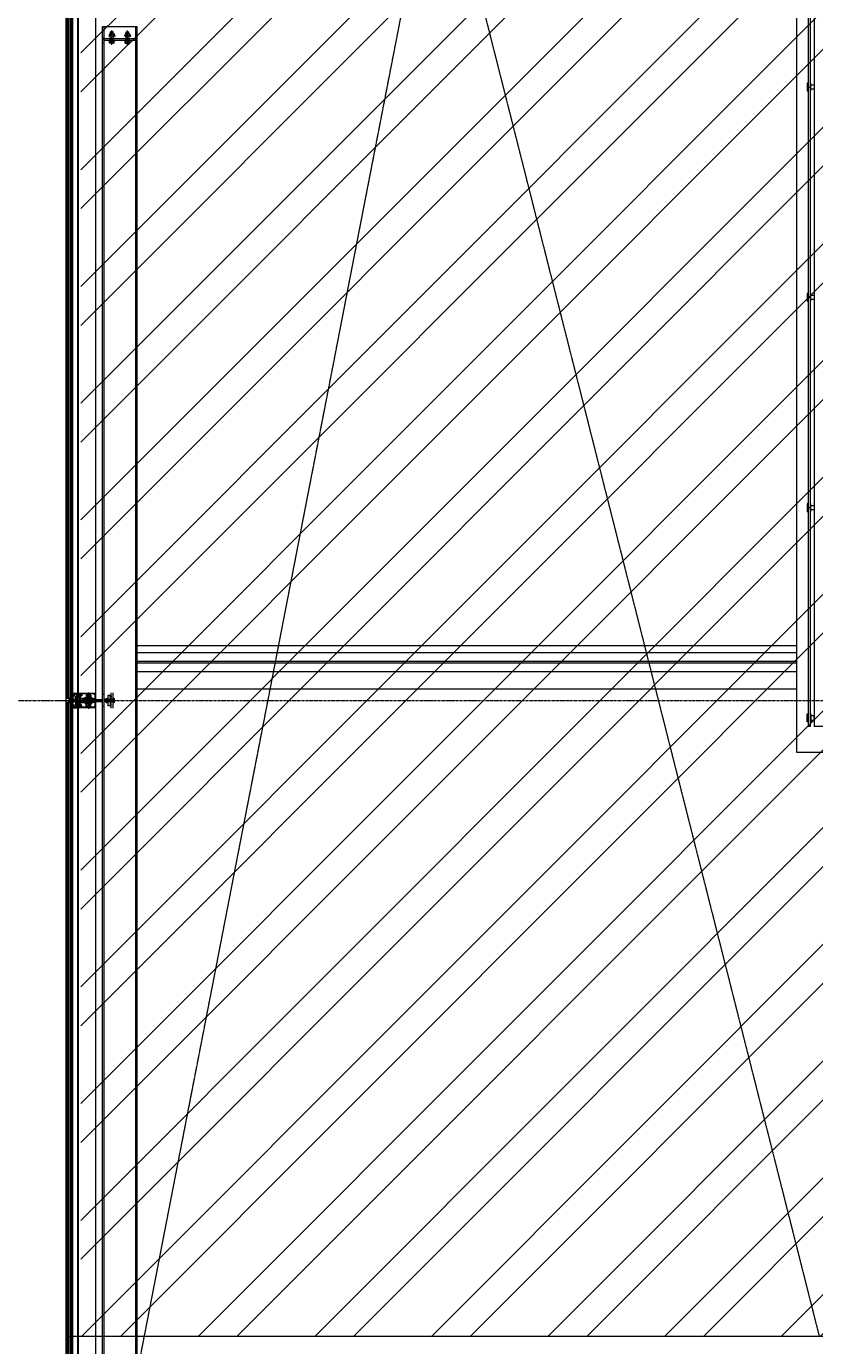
# Model space of a CAD drawing. Header units: millimetres. Extents: x -217426 to 968941, y -263248 to 449708.
# Tile 4 of 47: x 8778 to 13330, y -38552 to -30941. Entities that reach past the tile are written whole.
import ezdxf

# ---------------------------------------------------------------- set-up
doc = ezdxf.new("R2010")
doc.units = ezdxf.units.MM
for name, pattern in [('a_base _85_a_base _85_WEST PTB LVL 2 - FACADE$0$CENTER', [50.8, 31.75, -6.35, 6.35, -6.35]), ('a_base _85_a_base _85_WEST PTB LVL 2 - FACADE$0$DASHED', [0.75, 0.5, -0.25]), ('a_base _85_a_base _85_WEST PTB LVL 2 - FACADE$0$HIDDEN', [0.375, 0.25, -0.125]), ('AR-T1E-20-L1$0$BIAL - T1E - LT - 001 - AR - DWG - 0134 & 138$0$EAST PTB LVL-1-FACADE$0$CENTER', [50.8, 31.75, -6.35, 6.35, -6.35])]:
    doc.linetypes.add(name, pattern=pattern)
for name, color, linetype, lineweight in [('ARCH', 9, 'Continuous', 0), ('HAT', 254, 'Continuous', 0), ('YD-EXTERNAL 4', 254, 'Continuous', 0), ('YD-GRID LINE', 254, 'AR-T1E-20-L1$0$BIAL - T1E - LT - 001 - AR - DWG - 0134 & 138$0$EAST PTB LVL-1-FACADE$0$CENTER', 0), ('YD-WALL', 254, 'Continuous', 0)]:
    doc.layers.add(name, color=color, linetype=linetype, lineweight=lineweight)
doc.styles.add('GENERATED_STYLE_1', font='arial.ttf')

# ---------------------------------------------------------------- blocks, each defined once
blk = doc.blocks.new('ARCH-ABV-11.07')
at = {"layer": 'HAT', "true_color": 0x636466}
h = blk.add_hatch(dxfattribs=at)
h.set_pattern_fill('ANSI32', color=251, scale=50)
h.set_pattern_definition([(45, (35866.2, -46753.35), (-336.7596, 336.7596), []), (45, (36090.7, -46753.35), (-336.7596, 336.7596), [])])
h.paths.add_polyline_path([(13492.2, -28613.4), (13492.2, -38500), (9093.5, -38500), (9093.5, -22942), (12662.2, -22942), (12662.2, -24330), (12927.2, -24330), (12927.2, -28613.4)])
at = {"layer": 'YD-EXTERNAL 4', "linetype": 'Continuous', "true_color": 0x636466}
for points in [[(9217.2, -34824), (9217.2, -34819), (9212.2, -34824)], [(9217.2, -34836), (9212.2, -34836), (9217.2, -34841)], [(9227.2, -34824), (9227.2, -34819), (9222.2, -34824)], [(9227.2, -34836), (9222.2, -34836), (9227.2, -34841)], [(9267.2, -34786), (9263.2, -34786), (9267.2, -34790)], [(9279.2, -34819.1), (9284.2, -34819.1), (9279.2, -34814.1)], [(9279.2, -34841), (9279.2, -34846), (9284.2, -34841)], [(9267.2, -34874), (9267.2, -34870), (9263.2, -34874)]]:
    blk.add_hatch(color=251, dxfattribs=at).paths.add_polyline_path(points)
at = {"layer": 'YD-EXTERNAL 4', "color": 251, "linetype": 'a_base _85_a_base _85_WEST PTB LVL 2 - FACADE$0$DASHED', "true_color": 0x636466}
for p, q in [((9417.2, -38718), (12577.2, -22480)), ((9417.2, -22942), (13357.2, -38500)), ((9225.2, -31007), (9217.2, -31007)), ((9225.2, -31037), (9217.2, -31037))]:
    blk.add_line(p, q, dxfattribs=at)
at = {"layer": 'YD-EXTERNAL 4', "color": 251, "linetype": 'Continuous', "true_color": 0x636466}
for p, q in [((13292.2, -28815), (13292.2, -34980)), ((13304.2, -28803), (13304.2, -34980)), ((13227.2, -35130), (13227.2, -28880)), ((9045.2, -30872.5), (9045.2, -34788)), ((9073.2, -30872), (9073.2, -34788)), ((9077.2, -30871.5), (9077.2, -34788.5)), ((9177.2, -30871.5), (9177.2, -34788.5)), ((9225.2, -30940), (9225.2, -38718)), ((9265.5, -30972), (9264.2, -30973.3)), ((9264.2, -30984.5), (9264.2, -30973.3)), ((9280.2, -30973.5), (9264.2, -30973.5)), ((9279, -30972), (9265.5, -30972)), ((9280.2, -30973.3), (9279, -30972)), ((9280.2, -30984.5), (9280.2, -30973.3)), ((9354.2, -30973.3), (9355.5, -30972)), ((9354.2, -30984.5), (9354.2, -30973.3)), ((9354.2, -30973.5), (9370.2, -30973.5)), ((9355.5, -30972), (9369, -30972)), ((9369, -30972), (9370.2, -30973.3)), ((9370.2, -30984.5), (9370.2, -30973.3)), ((9409.2, -30940), (9409.2, -38718)), ((9259.6, -30984.5), (9258.4, -30985.8)), ((9258.4, -30985.8), (9258.4, -30996.3)), ((9259.6, -30997.5), (9258.4, -30996.3)), ((9258.4, -31035.8), (9258.4, -31027)), ((9259.6, -31037), (9258.4, -31035.8)), ((9284.9, -30984.5), (9259.6, -30984.5)), ((9284.9, -30997.5), (9259.6, -30997.5)), ((9284.9, -31037), (9259.6, -31037)), ((9265.3, -30985.8), (9265.3, -30996.3)), ((9265.3, -31035.8), (9265.3, -31027)), ((9279.2, -30985.8), (9279.2, -30996.3)), ((9279.2, -31035.8), (9279.2, -31027)), ((9284.9, -30984.5), (9286.1, -30985.8)), ((9284.9, -30997.5), (9286.1, -30996.3)), ((9284.9, -31037), (9286.1, -31035.8)), ((9286.1, -30985.8), (9286.1, -30996.3)), ((9286.1, -31035.8), (9286.1, -31027)), ((9349.6, -30984.5), (9348.4, -30985.8)), ((9348.4, -30985.8), (9348.4, -30996.3)), ((9349.6, -30997.5), (9348.4, -30996.3)), ((9348.4, -31035.8), (9348.4, -31027)), ((9349.6, -31037), (9348.4, -31035.8)), ((9349.6, -30984.5), (9374.9, -30984.5)), ((9349.6, -30997.5), (9374.9, -30997.5)), ((9349.6, -31037), (9374.9, -31037)), ((9355.3, -30985.8), (9355.3, -30996.3)), ((9355.3, -31035.8), (9355.3, -31027)), ((9369.2, -30985.8), (9369.2, -30996.3)), ((9369.2, -31035.8), (9369.2, -31027)), ((9374.9, -30984.5), (9376.1, -30985.8)), ((9374.9, -30997.5), (9376.1, -30996.3)), ((9374.9, -31037), (9376.1, -31035.8)), ((9376.1, -30985.8), (9376.1, -30996.3)), ((9376.1, -31035.8), (9376.1, -31027)), ((13292.2, -31288), (13295.2, -31291)), ((13292.2, -31288), (13295.2, -31291)), ((13292.2, -31294), (13295.2, -31291)), ((13292.2, -31294), (13295.2, -31291)), ((13295.2, -31291), (13304.2, -31291)), ((13292.2, -32501.1), (13295.2, -32504.1)), ((13292.2, -32501.1), (13295.2, -32504.1)), ((13292.2, -32507.1), (13295.2, -32504.1)), ((13292.2, -32507.1), (13295.2, -32504.1)), ((13295.2, -32504.1), (13304.2, -32504.1)), ((13292.2, -33714.1), (13295.2, -33717.1)), ((13292.2, -33714.1), (13295.2, -33717.1)), ((13292.2, -33720.1), (13295.2, -33717.1)), ((13292.2, -33720.1), (13295.2, -33717.1)), ((13295.2, -33717.1), (13304.2, -33717.1)), ((13227.2, -34515.2), (9417.2, -34515.2)), ((13227.2, -34555.2), (9417.2, -34555.2)), ((13227.2, -34605.2), (9417.2, -34605.2)), ((13227.2, -34615.2), (9417.2, -34615.2)), ((13227.2, -34665.2), (9417.2, -34665.2)), ((13227.2, -34765.2), (9417.2, -34765.2)), ((8955.7, -34830), (9217.2, -34830)), ((9008.5, -34812), (9014.5, -34812)), ((9015.2, -34812), (9021.2, -34812)), ((9033.2, -34812), (9045.2, -34812)), ((9045.2, -34812), (9039.2, -34805.5)), ((9045.2, -34805.5), (9039.2, -34812)), ((9045.2, -34854.5), (9039.2, -34848)), ((9045.2, -34848), (9039.2, -34854.5)), ((9053.7, -34788), (9053.8, -34788)), ((9070.7, -34794.3), (9055.7, -34790.3)), ((9070.7, -34790.3), (9055.7, -34794.3)), ((9058.5, -34829.2), (9058.9, -34825.8)), ((9058.5, -34829.2), (9060.4, -34829.2)), ((9058.9, -34834.3), (9058.5, -34830.9)), ((9058.5, -34830.9), (9060.4, -34830.9)), ((9060.1, -34824.6), (9062.3, -34824.6)), ((9060.1, -34835.4), (9062.3, -34835.4)), ((9060.4, -34829.2), (9060.4, -34830.9)), ((9062.3, -34824.6), (9062.3, -34835.4)), ((9063.3, -34827.9), (9062.3, -34826.9)), ((9063.3, -34832.1), (9062.3, -34833.1)), ((9063.3, -34827.9), (9063.8, -34827.3)), ((9063.3, -34827.9), (9085.8, -34827.9)), ((9063.3, -34827.9), (9063.3, -34832.1)), ((9063.3, -34832.1), (9085.8, -34832.1)), ((9063.8, -34827.3), (9064.4, -34832.8)), ((9064.4, -34832.8), (9064.4, -34832.1)), ((9064.7, -34827.9), (9064.8, -34827.3)), ((9064.8, -34827.3), (9065.3, -34832.8)), ((9065.3, -34832.8), (9065.3, -34832.1)), ((9065.6, -34827.9), (9065.7, -34827.3)), ((9065.7, -34827.3), (9066.2, -34832.8)), ((9066.2, -34832.8), (9066.2, -34832.1)), ((9066.3, -34822.5), (9067.8, -34821)), ((9066.3, -34822.5), (9067.8, -34821)), ((9066.3, -34827.3), (9066.3, -34822.5)), ((9066.3, -34827), (9067.3, -34828)), ((9066.3, -34833), (9067.3, -34832)), ((9066.3, -34833), (9067.3, -34832)), ((9066.3, -34837.5), (9066.3, -34833)), ((9066.3, -34837.5), (9067.8, -34839)), ((9066.3, -34837.5), (9067.8, -34839)), ((9066.5, -34827.9), (9066.6, -34827.3)), ((9066.6, -34827.3), (9067.1, -34832.8)), ((9067.1, -34832.8), (9067.1, -34832.1)), ((9067.3, -34832), (9067.3, -34828)), ((9067.3, -34832), (9067.3, -34828)), ((9067.4, -34827.9), (9067.5, -34827.3)), ((9067.5, -34827.3), (9068, -34832.8)), ((9068, -34832.8), (9068.1, -34832.1)), ((9068.3, -34827.3), (9068.9, -34832.8)), ((9068.3, -34827.9), (9068.3, -34827.3)), ((9068.9, -34832.8), (9068.9, -34832.1)), ((9069.2, -34824), (9069.2, -34827)), ((9069.2, -34827.3), (9069.8, -34832.8)), ((9069.2, -34827.9), (9069.2, -34827.3)), ((9069.2, -34833), (9069.2, -34836)), ((9069.8, -34832.8), (9069.8, -34832.1)), ((9070.1, -34827.9), (9070.2, -34827.3)), ((9078.7, -34824), (9070.2, -34824)), ((9070.2, -34827.3), (9070.7, -34832.8)), ((9070.2, -34836), (9078.7, -34836)), ((9070.7, -34832.8), (9070.7, -34832.1)), ((9071, -34827.9), (9071.1, -34827.3)), ((9071.1, -34827.3), (9071.6, -34832.8)), ((9071.2, -34829), (9073.2, -34829)), ((9071.2, -34829), (9073.2, -34829)), ((9073.2, -34831), (9071.2, -34831)), ((9071.6, -34805.1), (9073.2, -34804.2)), ((9071.6, -34805.1), (9073.2, -34804.2)), ((9071.6, -34832.8), (9071.6, -34832.1)), ((9071.6, -34855), (9073.2, -34855.9)), ((9071.6, -34855), (9073.2, -34855.9)), ((9071.9, -34827.9), (9072, -34827.3)), ((9072, -34827.3), (9072.5, -34832.8)), ((9072.4, -34806.4), (9073.2, -34805.9)), ((9072.4, -34806.4), (9073.2, -34805.9)), ((9072.4, -34853.7), (9073.2, -34854.2)), ((9072.4, -34853.7), (9073.2, -34854.2)), ((9072.5, -34832.8), (9072.5, -34832.1)), ((9072.6, -34794.5), (9073.2, -34794.7)), ((9072.6, -34796.6), (9073.2, -34796.4)), ((9072.6, -34796.6), (9073.2, -34796.4)), ((9072.6, -34797.5), (9073.2, -34797.7)), ((9072.6, -34797.5), (9073.2, -34797.7)), ((9072.6, -34799.6), (9073.2, -34799.4)), ((9072.6, -34799.6), (9073.2, -34799.4)), ((9072.6, -34800.5), (9073.2, -34800.7)), ((9072.6, -34800.5), (9073.2, -34800.7)), ((9072.8, -34827.9), (9072.9, -34827.3)), ((9072.9, -34827.3), (9073.4, -34832.8)), ((9073.2, -34794.7), (9074.4, -34795.1)), ((9073.2, -34794.7), (9074.4, -34795.1)), ((9073.2, -34796.4), (9074.4, -34796)), ((9073.2, -34797.7), (9074.4, -34798.1)), ((9073.2, -34799.4), (9074.4, -34799)), ((9073.2, -34799.4), (9074.4, -34799)), ((9073.2, -34800.7), (9075, -34801.2)), ((9073.2, -34804.2), (9075.2, -34803.1)), ((9073.2, -34805.9), (9075.5, -34804.6)), ((9080.7, -34813.5), (9073.2, -34813.5)), ((9073.2, -34813.5), (9073.3, -34813.5)), ((9073.2, -34829), (9073.2, -34827)), ((9073.2, -34833), (9073.2, -34831)), ((9080.7, -34846.6), (9073.2, -34846.6)), ((9073.2, -34854.2), (9075.5, -34855.5)), ((9073.2, -34854.2), (9075.5, -34855.5)), ((9073.2, -34855.9), (9075.2, -34857)), ((9073.4, -34832.8), (9073.5, -34832.1)), ((9073.7, -34827.9), (9073.8, -34827.3)), ((9073.8, -34827.3), (9074.3, -34832.8)), ((9074.2, -34827), (9074.2, -34829)), ((9074.2, -34829), (9076.2, -34829)), ((9076.2, -34831), (9074.2, -34831)), ((9074.2, -34831), (9074.2, -34833)), ((9074.3, -34832.8), (9074.4, -34832.1)), ((9074.6, -34827.9), (9074.7, -34827.3)), ((9074.7, -34827.3), (9075.2, -34832.8)), ((9075.2, -34832.8), (9075.3, -34832.1)), ((9075.5, -34827.9), (9075.6, -34827.3)), ((9075.6, -34827.3), (9076.1, -34832.8)), ((9076.1, -34832.8), (9076.2, -34832.1)), ((9076.2, -34806.5), (9076.2, -34805)), ((9076.2, -34806.5), (9080.2, -34806.5)), ((9076.2, -34829), (9076.2, -34827)), ((9076.2, -34833), (9076.2, -34831)), ((9076.2, -34853.5), (9080.2, -34853.5)), ((9076.2, -34853.5), (9076.2, -34855.1)), ((9076.4, -34827.9), (9076.5, -34827.3)), ((9076.5, -34827.3), (9077, -34832.8)), ((9077, -34832.8), (9077.1, -34832.1)), ((9077.2, -34788.5), (9177.2, -34788.5)), ((9077.2, -34827), (9077.2, -34829)), ((9077.2, -34829), (9078.2, -34829)), ((9077.2, -34831), (9077.2, -34833)), ((9078.2, -34831), (9077.2, -34831)), ((9077.3, -34827.9), (9077.4, -34827.3)), ((9077.4, -34827.3), (9077.9, -34832.8)), ((9077.9, -34832.8), (9078, -34832.1)), ((9078.3, -34827.3), (9078.8, -34832.8)), ((9078.3, -34827.9), (9078.3, -34827.3)), ((9078.7, -34799), (9078.7, -34801)), ((9078.8, -34832.8), (9078.9, -34832.1)), ((9079.2, -34827.9), (9079.2, -34827.3)), ((9079.2, -34827.3), (9079.7, -34832.8)), ((9085.7, -34823), (9079.7, -34823)), ((9079.7, -34832.8), (9079.8, -34832.1)), ((9079.7, -34837), (9085.7, -34837)), ((9080.1, -34827.9), (9080.1, -34827.3)), ((9080.1, -34827.3), (9080.6, -34832.8)), ((9080.2, -34797), (9080.2, -34797.5)), ((9080.2, -34803), (9080.2, -34802.5)), ((9080.2, -34806.5), (9080.2, -34805.5)), ((9080.2, -34853.5), (9080.2, -34854.5)), ((9080.2, -34857.5), (9080.2, -34857)), ((9080.6, -34832.8), (9080.7, -34832.1)), ((9080.7, -34805.5), (9080.7, -34813.5)), ((9080.7, -34854.5), (9080.7, -34846.6)), ((9081, -34827.9), (9081, -34827.3)), ((9081, -34827.3), (9081.6, -34832.8)), ((9081.2, -34797), (9081.2, -34797.5)), ((9081.2, -34803), (9081.2, -34802.5)), ((9081.2, -34806.5), (9081.2, -34805.5)), ((9081.2, -34853.5), (9081.2, -34854.5)), ((9081.6, -34832.8), (9081.6, -34832.1)), ((9081.9, -34827.9), (9081.9, -34827.3)), ((9081.9, -34827.3), (9082.5, -34832.8)), ((9082.5, -34832.8), (9082.5, -34832.1)), ((9082.7, -34799), (9082.7, -34801)), ((9082.8, -34827.9), (9082.9, -34827.3)), ((9082.9, -34827.3), (9083.4, -34832.8)), ((9082.9, -34828.3), (9085.5, -34828.3)), ((9083.3, -34831.8), (9086.1, -34831.8)), ((9083.4, -34832.8), (9083.4, -34832.1)), ((9084.5, -34821), (9084.9, -34821.4)), ((9084.5, -34821), (9084.9, -34821.4)), ((9084.5, -34839), (9084.9, -34838.7)), ((9084.5, -34839), (9084.9, -34838.7)), ((9084.9, -34821.4), (9084.9, -34821.4)), ((9084.9, -34821.4), (9084.9, -34821.4)), ((9084.9, -34838.7), (9084.9, -34838.7)), ((9084.9, -34838.7), (9084.9, -34838.7)), ((9085.2, -34820.3), (9085.6, -34820.7)), ((9085.2, -34820.3), (9085.6, -34820.7)), ((9085.2, -34821), (9085.2, -34821.1)), ((9085.2, -34821), (9085.3, -34821)), ((9085.2, -34821), (9085.2, -34821.1)), ((9085.2, -34839), (9085.3, -34839)), ((9085.2, -34839.1), (9085.2, -34839)), ((9085.2, -34839.1), (9085.2, -34839)), ((9085.2, -34839.8), (9085.6, -34839.4)), ((9085.2, -34839.8), (9085.6, -34839.4)), ((9087.3, -34830), (9085.5, -34828.3)), ((9087.3, -34830), (9085.8, -34827.9)), ((9087.3, -34830), (9085.8, -34832.1)), ((9087.2, -34802.8), (9088.2, -34802.8)), ((9087.2, -34821.5), (9087.2, -34806.5)), ((9087.2, -34806.5), (9088.2, -34806.5)), ((9088.2, -34806.5), (9088.2, -34802.8)), ((9089.3, -34799.5), (9090.2, -34799.5)), ((9091.2, -34798.5), (9090.2, -34799.5)), ((9102.2, -34824), (9217.2, -34824)), ((9102.2, -34824), (9102.2, -34836)), ((9102.2, -34836), (9217.2, -34836)), ((9124.6, -34800), (9123.4, -34801.3)), ((9123.4, -34801.3), (9123.4, -34810)), ((9124.6, -34850), (9123.4, -34851.3)), ((9123.4, -34861.8), (9123.4, -34851.3)), ((9149.9, -34800), (9124.6, -34800)), ((9128.2, -34812.5), (9128.2, -34847.5)), ((9129.2, -34812.5), (9129.2, -34847.5)), ((9130.3, -34801.3), (9130.3, -34810)), ((9130.3, -34861.8), (9130.3, -34851.3)), ((9137.2, -34783.4), (9137.2, -34878)), ((9144.2, -34801.3), (9144.2, -34810)), ((9144.2, -34861.8), (9144.2, -34851.3)), ((9145.2, -34812.5), (9145.2, -34847.5)), ((9146.2, -34812.5), (9146.2, -34847.5)), ((9149.9, -34800), (9151.1, -34801.3)), ((9149.9, -34850), (9151.1, -34851.3)), ((9151.1, -34801.3), (9151.1, -34810)), ((9151.1, -34861.8), (9151.1, -34851.3)), ((9173.7, -34822), (9177.2, -34822)), ((9173.7, -34822), (9173.7, -34838)), ((9173.7, -34838), (9177.2, -34838)), ((9177.2, -34838), (9177.2, -34822)), ((9223.2, -34795), (9217.2, -34795)), ((9229.2, -34825.3), (9230.5, -34824)), ((9229.2, -34825.3), (9229.2, -34834.8)), ((9230.5, -34836), (9229.2, -34834.8)), ((9237.7, -34824), (9230.5, -34824)), ((9287.8, -34830), (9230.5, -34830)), ((9237.7, -34836), (9230.5, -34836)), ((9232, -34836), (9232, -34824)), ((9233.7, -34836), (9233.7, -34824)), ((9235.5, -34836), (9235.5, -34824)), ((9239, -34819.1), (9237.7, -34820.3)), ((9237.7, -34839.8), (9237.7, -34820.3)), ((9239, -34841), (9237.7, -34839.8)), ((9239, -34819.1), (9246.5, -34819.1)), ((9239, -34824.6), (9246.5, -34824.6)), ((9239, -34835.5), (9246.5, -34835.5)), ((9239, -34841), (9246.5, -34841)), ((9246.5, -34819.1), (9247.7, -34820.3)), ((9246.5, -34841), (9247.7, -34839.8)), ((9276.7, -34823), (9247.7, -34823)), ((9276.7, -34824), (9247.7, -34824)), ((9276.7, -34836), (9247.7, -34836)), ((9276.7, -34837), (9247.7, -34837)), ((9267.2, -34857), (9262.2, -34803)), ((9267.2, -34803), (9262.2, -34857)), ((9267.2, -34874), (9267.2, -34786)), ((9279.2, -34874), (9279.2, -34786)), ((9286, -34819.1), (9279.2, -34819.1)), ((9286, -34824.6), (9279.2, -34824.6)), ((9286, -34835.5), (9279.2, -34835.5)), ((9286, -34841), (9279.2, -34841)), ((9286, -34819.1), (9287.2, -34820.3)), ((9286, -34841), (9287.2, -34839.8)), ((9287.2, -34839.8), (9287.2, -34820.3)), ((9045.2, -34872.5), (9045.2, -38718)), ((9070.7, -34865.8), (9055.7, -34869.8)), ((9070.7, -34869.8), (9055.7, -34865.8)), ((9072.6, -34859.6), (9073.2, -34859.4)), ((9072.6, -34859.6), (9073.2, -34859.4)), ((9072.6, -34860.5), (9073.2, -34860.7)), ((9072.6, -34860.5), (9073.2, -34860.7)), ((9072.6, -34862.6), (9073.2, -34862.4)), ((9072.6, -34862.6), (9073.2, -34862.4)), ((9072.6, -34863.5), (9073.2, -34863.7)), ((9072.6, -34863.5), (9073.2, -34863.7)), ((9072.6, -34865.6), (9073.2, -34865.4)), ((9072.6, -34865.6), (9073.2, -34865.4)), ((9073.2, -34859.4), (9075, -34858.9)), ((9073.2, -34860.7), (9074.4, -34861.1)), ((9073.2, -34860.7), (9074.4, -34861.1)), ((9073.2, -34862.4), (9074.4, -34862)), ((9073.2, -34862.4), (9074.4, -34862)), ((9073.2, -34863.7), (9074.4, -34864.1)), ((9073.2, -34863.7), (9074.4, -34864.1)), ((9073.2, -34865.4), (9074.4, -34865)), ((9073.2, -34872), (9073.2, -38718)), ((9077.2, -34871.5), (9077.2, -38718)), ((9077.2, -34871.5), (9177.2, -34871.5)), ((9078.7, -34861), (9078.7, -34859)), ((9080.2, -34863), (9080.2, -34862.5)), ((9081.2, -34863), (9081.2, -34862.5)), ((9124.6, -34863), (9123.4, -34861.8)), ((9149.9, -34863), (9124.6, -34863)), ((9129.2, -34863), (9129.2, -34863.8)), ((9145.2, -34863.5), (9129.2, -34863.5)), ((9130.5, -34865), (9129.2, -34863.8)), ((9144, -34865), (9130.5, -34865)), ((9145.2, -34863.8), (9144, -34865)), ((9145.2, -34863), (9145.2, -34863.8)), ((9149.9, -34863), (9151.1, -34861.8)), ((9172, -34868.5), (9172, -34868.5)), ((9177.2, -34871.5), (9177.2, -38718)), ((9223.2, -34865), (9217.2, -34865)), ((13304.2, -34980), (13292.2, -34980)), ((13377.2, -34980), (13327.2, -34980)), ((16777.8, -35130), (13227.2, -35130))]:
    blk.add_line(p, q, dxfattribs=at)
at = {"layer": 'YD-EXTERNAL 4', "color": 251, "linetype": 'a_base _85_a_base _85_WEST PTB LVL 2 - FACADE$0$CENTER', "true_color": 0x636466}
for p, q in [((9272.2, -31048.2), (9272.2, -30959.6)), ((9362.2, -31048.2), (9362.2, -30959.6))]:
    blk.add_line(p, q, dxfattribs=at)
at = {"layer": 'YD-EXTERNAL 4', "color": 251, "linetype": 'a_base _85_a_base _85_WEST PTB LVL 2 - FACADE$0$HIDDEN', "true_color": 0x636466}
for p, q in [((9258.4, -30991.5), (9253.5, -30996.4)), ((9258.4, -30993), (9254.5, -30996.9)), ((9258.4, -30994.4), (9255.5, -30997.3)), ((9258.4, -30995.8), (9256.6, -30997.5)), ((9258.8, -30996.7), (9258, -30997.5)), ((9263.2, -31024), (9263.2, -30997.5)), ((9264.2, -31024), (9264.2, -30997.5)), ((9280.2, -31024), (9280.2, -30997.5)), ((9281.2, -31024), (9281.2, -30997.5)), ((9285.7, -30996.7), (9286.4, -30997.5)), ((9286.1, -30991.5), (9292.1, -30997.5)), ((9286.1, -30993), (9290.7, -30997.5)), ((9286.1, -30994.4), (9289.3, -30997.5)), ((9286.1, -30995.8), (9287.9, -30997.5)), ((9348.4, -30991.5), (9342.4, -30997.5)), ((9348.4, -30993), (9343.8, -30997.5)), ((9348.4, -30994.4), (9345.2, -30997.5)), ((9348.4, -30995.8), (9346.6, -30997.5)), ((9348.8, -30996.7), (9348, -30997.5)), ((9353.2, -31024), (9353.2, -30997.5)), ((9354.2, -31024), (9354.2, -30997.5)), ((9370.2, -31024), (9370.2, -30997.5)), ((9371.2, -31024), (9371.2, -30997.5)), ((9375.7, -30996.7), (9376.4, -30997.5)), ((9376.1, -30991.5), (9381, -30996.4)), ((9376.1, -30993), (9380, -30996.9)), ((9376.1, -30994.4), (9379, -30997.3)), ((9376.1, -30995.8), (9377.9, -30997.5))]:
    blk.add_line(p, q, dxfattribs=at)
at = {"layer": 'YD-EXTERNAL 4', "color": 251, "linetype": 'a_base _85_a_base _85_WEST PTB LVL 2 - FACADE$0$DASHED', "true_color": 0x636466, "flags": 128}
blk.add_lwpolyline([(12677.2, -24330), (12677.2, -28780), (13327.2, -28780), (13327.2, -34980)], dxfattribs=at)
at = {"layer": 'YD-EXTERNAL 4', "color": 251, "linetype": 'Continuous', "true_color": 0x636466, "flags": 128}
for points in [[(9008.5, -34812), (9008.5, -30848), (9014.5, -30848), (9014.5, -34812)], [(9015.2, -34812), (9015.2, -30848), (9021.2, -30848), (9021.2, -34812)], [(9033.2, -34812), (9033.2, -30848), (9045.2, -30848)], [(9039.2, -30848), (9039.2, -34812)], [(9217.2, -38718), (9217.2, -30942), (9417.2, -30942), (9417.2, -38718)], [(13292.2, -31268.5), (13287.2, -31268.5), (13287.2, -31313.5), (13292.2, -31313.5)], [(13304.2, -31313.5), (13309.2, -31313.5), (13309.2, -31268.5), (13304.2, -31268.5)], [(13309.2, -31278.5), (13327.2, -31278.5), (13327.2, -31303.5), (13309.2, -31303.5)], [(13292.2, -32481.6), (13287.2, -32481.6), (13287.2, -32526.6), (13292.2, -32526.6)], [(13304.2, -32526.6), (13309.2, -32526.6), (13309.2, -32481.6), (13304.2, -32481.6)], [(13309.2, -32491.6), (13327.2, -32491.6), (13327.2, -32516.6), (13309.2, -32516.6)], [(13292.2, -33694.6), (13287.2, -33694.6), (13287.2, -33739.6), (13292.2, -33739.6)], [(13304.2, -33739.6), (13309.2, -33739.6), (13309.2, -33694.6), (13304.2, -33694.6)], [(13309.2, -33704.6), (13327.2, -33704.6), (13327.2, -33729.6), (13309.2, -33729.6)], [(9008.5, -38718), (9008.5, -34848), (9014.5, -34848), (9014.5, -38718)], [(9015.2, -38718), (9015.2, -34848), (9021.2, -34848), (9021.2, -38718)], [(9033.2, -38718), (9033.2, -34848), (9045.2, -34848)], [(9045.2, -34805.5), (9039.2, -34805.5)], [(9039.2, -34848), (9039.2, -38718)], [(9045.2, -34854.5), (9039.2, -34854.5)], [(9067.8, -34821), (9084.5, -34821)], [(9084.5, -34839), (9067.8, -34839)], [(9072.7, -34793.5), (9073.2, -34793.5)], [(9152.2, -34813), (9152.2, -34810), (9122.2, -34810), (9122.2, -34813)], [(9152.2, -34847), (9152.2, -34850), (9122.2, -34850), (9122.2, -34847)], [(9250.2, -34842), (9247.7, -34842), (9247.7, -34818), (9250.2, -34818)], [(9267.2, -34803), (9262.2, -34803)], [(9262.2, -34857), (9267.2, -34857)], [(9072.7, -34866.5), (9073.2, -34866.5)], [(13292.2, -34952.7), (13287.2, -34952.7), (13287.2, -34907.7), (13292.2, -34907.7)], [(13304.2, -34907.7), (13309.2, -34907.7), (13309.2, -34952.7), (13304.2, -34952.7)], [(13309.2, -34942.7), (13327.2, -34942.7), (13327.2, -34917.7), (13309.2, -34917.7)]]:
    blk.add_lwpolyline(points, dxfattribs=at)
at = {"layer": 'YD-EXTERNAL 4', "color": 251, "linetype": 'a_base _85_a_base _85_WEST PTB LVL 2 - FACADE$0$DASHED', "true_color": 0x636466, "flags": 128}
blk.add_lwpolyline([(9409.2, -31010), (9409.2, -31022), (9225.2, -31022), (9225.2, -31010)], close=True, dxfattribs=at)
at = {"layer": 'YD-EXTERNAL 4', "color": 251, "linetype": 'Continuous', "true_color": 0x636466, "flags": 128}
for points in [[(9257.2, -31027), (9257.2, -31024), (9287.2, -31024), (9287.2, -31027)], [(9377.2, -31027), (9377.2, -31024), (9347.2, -31024), (9347.2, -31027)], [(9037.4, -34817.8), (9037.4, -34816.8), (9022.5, -34816.8), (9022.5, -34817.8)], [(9037.4, -34842.2), (9037.4, -34843.2), (9022.5, -34843.2), (9022.5, -34842.2)], [(9071.2, -34790), (9055.2, -34790), (9055.2, -34794.5), (9071.2, -34794.5)], [(9055.7, -34790.3), (9070.7, -34790.3), (9070.7, -34794.3), (9055.7, -34794.3)], [(9156.2, -34813), (9156.2, -34817), (9154.2, -34817), (9153.2, -34818), (9152.2, -34817), (9151.2, -34818), (9150.2, -34817), (9149.2, -34818), (9148.2, -34817), (9147.2, -34818), (9146.2, -34817), (9145.2, -34818), (9144.2, -34817), (9143.2, -34818), (9142.2, -34817), (9141.2, -34818), (9140.2, -34817), (9139.2, -34818), (9138.2, -34817), (9137.2, -34818), (9136.2, -34817), (9135.2, -34818), (9134.2, -34817), (9133.2, -34818), (9132.2, -34817), (9131.2, -34818), (9130.2, -34817), (9129.2, -34818), (9128.2, -34817), (9127.2, -34818), (9126.2, -34817), (9125.2, -34818), (9124.2, -34817), (9123.2, -34818), (9122.2, -34817), (9121.2, -34818), (9120.2, -34817), (9119.2, -34818), (9118.2, -34817), (9116.2, -34817), (9116.2, -34813)], [(9156.2, -34847), (9156.2, -34843), (9154.2, -34843), (9153.2, -34842), (9152.2, -34843), (9151.2, -34842), (9150.2, -34843), (9149.2, -34842), (9148.2, -34843), (9147.2, -34842), (9146.2, -34843), (9145.2, -34842), (9144.2, -34843), (9143.2, -34842), (9142.2, -34843), (9141.2, -34842), (9140.2, -34843), (9139.2, -34842), (9138.2, -34843), (9137.2, -34842), (9136.2, -34843), (9135.2, -34842), (9134.2, -34843), (9133.2, -34842), (9132.2, -34843), (9131.2, -34842), (9130.2, -34843), (9129.2, -34842), (9128.2, -34843), (9127.2, -34842), (9126.2, -34843), (9125.2, -34842), (9124.2, -34843), (9123.2, -34842), (9122.2, -34843), (9121.2, -34842), (9120.2, -34843), (9119.2, -34842), (9118.2, -34843), (9116.2, -34843), (9116.2, -34847)], [(9262.2, -34800), (9262.2, -34860), (9250.2, -34860), (9250.2, -34800)], [(9071.2, -34870), (9055.2, -34870), (9055.2, -34865.5), (9071.2, -34865.5)], [(9055.7, -34869.8), (9070.7, -34869.8), (9070.7, -34865.8), (9055.7, -34865.8)]]:
    blk.add_lwpolyline(points, close=True, dxfattribs=at)
for points in [[(9045.2, -34812), (9045.2, -34801.5), (9045.7, -34801), (9045.2, -34800.5), (9045.2, -34788), (9073.2, -34788), (9073.2, -34814), (9069.2, -34814), (9069.2, -34812), (9070.2, -34812), (9070.2, -34797.5, 0.414214), (9069.2, -34796.5), (9056.2, -34796.5, 0.414214), (9055.2, -34797.5), (9055.2, -34805.7, -0.414214), (9054.9, -34806), (9053.5, -34806, -0.414214), (9053.2, -34805.7), (9053.2, -34790.3, 0.414214), (9052.9, -34790), (9048, -34790, 0.414214), (9047.7, -34790.3), (9047.7, -34817, -0.414214), (9044.7, -34820), (9022.9, -34820), (9007.5, -34818), (9007.5, -34817), (9020.4, -34817, 0.414214), (9020.9, -34816.5), (9020.9, -34815.9, -0.414214), (9021.2, -34815.6), (9023.2, -34815.6, -0.890114), (9022.9, -34816.8), (9022.4, -34816.8, 0.414214), (9022.1, -34817.1), (9022.1, -34817.7, 0.414214), (9022.4, -34818), (9037.4, -34818, 0.414214), (9037.7, -34817.7), (9037.7, -34817.1, 0.414214), (9037.4, -34816.8), (9036.7, -34816.8, -0.918182), (9036.7, -34815.6), (9038.6, -34815.6, -0.414214), (9038.9, -34815.9), (9038.9, -34816.5, 0.414214), (9039.4, -34817), (9045.2, -34817), (9045.2, -34813), (9044.2, -34813), (9044.2, -34812)], [(9045.2, -34848), (9045.2, -34858.5), (9045.7, -34859), (9045.2, -34859.5), (9045.2, -34872), (9073.2, -34872), (9073.2, -34846), (9069.2, -34846), (9069.2, -34848), (9070.2, -34848), (9070.2, -34862.5, -0.414214), (9069.2, -34863.5), (9056.2, -34863.5, -0.414214), (9055.2, -34862.5), (9055.2, -34854.3, 0.414214), (9054.9, -34854), (9053.5, -34854, 0.414214), (9053.2, -34854.3), (9053.2, -34869.7, -0.414214), (9052.9, -34870), (9048, -34870, -0.414214), (9047.7, -34869.7), (9047.7, -34843, 0.414214), (9044.7, -34840), (9022.9, -34840), (9007.5, -34842), (9007.5, -34843), (9020.4, -34843, -0.414214), (9020.9, -34843.5), (9020.9, -34844.1, 0.414214), (9021.2, -34844.4), (9023.2, -34844.4, 0.890114), (9022.9, -34843.2), (9022.4, -34843.2, -0.414214), (9022.1, -34842.9), (9022.1, -34842.3, -0.414214), (9022.4, -34842), (9037.4, -34842, -0.414214), (9037.7, -34842.3), (9037.7, -34842.9, -0.414214), (9037.4, -34843.2), (9036.7, -34843.2, 0.918182), (9036.7, -34844.4), (9038.6, -34844.4, 0.414214), (9038.9, -34844.1), (9038.9, -34843.5, -0.414214), (9039.4, -34843), (9045.2, -34843), (9045.2, -34847), (9044.2, -34847), (9044.2, -34848)], [(9016.3, -34812, 1), (9016.3, -34817)], [(9016.3, -34848, -1), (9016.3, -34843)], [(9018.8, -34817, 1), (9018.8, -34812)], [(9018.8, -34843, -1), (9018.8, -34848)], [(9060.8, -34830), (9060.3, -34829.5), (9060.3, -34827.5, 0.414214), (9059.3, -34826.5), (9055.5, -34826.5), (9055.5, -34828), (9055.3, -34828, -0.414214), (9054.3, -34827), (9054.3, -34825), (9061.8, -34825, 0.414214), (9062.3, -34824.5), (9062.3, -34821.5), (9063.1, -34806.4, -0.39805), (9066.1, -34803.5), (9068.3, -34803.5, -1), (9068.3, -34807.5), (9067.5, -34807.5, 0.39805), (9067, -34808), (9066.3, -34821.6, 0.013876), (9066.3, -34821.7), (9066.3, -34839), (9062.3, -34839), (9062.3, -34835.5, 0.414214)], [(9060.8, -34830), (9060.3, -34830.5), (9060.3, -34832.5, -0.414214), (9059.3, -34833.5), (9055.5, -34833.5), (9055.5, -34832), (9055.3, -34832, 0.414214), (9054.3, -34833), (9054.3, -34835), (9061.8, -34835, -0.414214), (9062.3, -34835.5), (9062.3, -34838.5), (9063.1, -34853.7, 0.39805), (9066.1, -34856.5), (9068.3, -34856.5, 1), (9068.3, -34852.5), (9067.5, -34852.5, -0.39805), (9067, -34852.1), (9066.3, -34838.5, -0.013876), (9066.3, -34838.4), (9066.3, -34821), (9062.3, -34821), (9062.3, -34824.5, -0.414214)], [(9069.2, -34824), (9086.2, -34824, 0.414214), (9088.2, -34822), (9088.2, -34802.8, 0.414214), (9087.9, -34802.5), (9087.2, -34802.5, -1.931954), (9089.1, -34799.9, 0.317837), (9090.1, -34800.5), (9094.2, -34800.5, 0.414214), (9094.7, -34800), (9094.7, -34793.7, 0.414214), (9094.4, -34793.4), (9092.7, -34793.4), (9092.7, -34792.4), (9095.2, -34792.4, -0.414214), (9096.2, -34793.4), (9096.2, -34797.9, 0.131652), (9096.3, -34798.1), (9097.3, -34799.9, -0.414214), (9097.1, -34800.6), (9096.5, -34800.9, 0.298982), (9096.2, -34801.4, -0.44828), (9095.2, -34802.5), (9092.2, -34802.5, 0.414214), (9091.2, -34803.5), (9091.2, -34816, 0.414214), (9093.2, -34818), (9101.2, -34818), (9102.2, -34817), (9103.2, -34818), (9104.2, -34817), (9105.2, -34818), (9106.2, -34817), (9107.2, -34818), (9108.2, -34817), (9109.2, -34818), (9110.2, -34817), (9111.2, -34818), (9112.2, -34817), (9113.2, -34818), (9114.2, -34817), (9115.2, -34818), (9116.2, -34817), (9117.2, -34818), (9118.2, -34817)], [(9069.2, -34833.8, -0.414214), (9069.7, -34833.3), (9071.1, -34833.3), (9071.5, -34832.6), (9072.7, -34832.6), (9072.9, -34833.1), (9073.2, -34832.6), (9074.5, -34832.6), (9074.7, -34833.1), (9075, -34832.6), (9076.3, -34832.6), (9076.5, -34833.1), (9076.8, -34832.6), (9078.1, -34832.6), (9078.3, -34833.1), (9078.6, -34832.6), (9079.9, -34832.6), (9080.1, -34833.1), (9080.4, -34832.6), (9081.7, -34832.6), (9081.9, -34833.1), (9082.2, -34832.6), (9083.5, -34832.6), (9083.7, -34833.1), (9084, -34832.6), (9085.3, -34832.6), (9085.5, -34833.1), (9085.8, -34832.6, 0.963559), (9085.6, -34827.4), (9084.9, -34827.4), (9084.6, -34826.9), (9084.4, -34827.4), (9083.1, -34827.4), (9082.8, -34826.9), (9082.6, -34827.4), (9081.3, -34827.4), (9081, -34826.9), (9080.8, -34827.4), (9079.5, -34827.4), (9079.2, -34826.9), (9079, -34827.4), (9077.7, -34827.4), (9077.4, -34826.9), (9077.2, -34827.4), (9075.9, -34827.4), (9075.6, -34826.9), (9075.4, -34827.4), (9074.1, -34827.4), (9073.8, -34826.9), (9073.6, -34827.4), (9072.3, -34827.4), (9072, -34826.9), (9071.8, -34827.4), (9070.6, -34827.4), (9070.2, -34826.8), (9069.7, -34826.8, -0.414214), (9069.2, -34826.3)], [(9118.2, -34843), (9117.2, -34842), (9116.2, -34843), (9115.2, -34842), (9114.2, -34843), (9113.2, -34842), (9112.2, -34843), (9111.2, -34842), (9110.2, -34843), (9109.2, -34842), (9108.2, -34843), (9107.2, -34842), (9106.2, -34843), (9105.2, -34842), (9104.2, -34843), (9103.2, -34842), (9102.2, -34843), (9101.2, -34842), (9093.2, -34842, 0.414214), (9091.2, -34844), (9091.2, -34856.5, 0.414214), (9092.2, -34857.5), (9095.2, -34857.5, -0.44828), (9096.2, -34858.7, 0.298982), (9096.5, -34859.1), (9097.1, -34859.5, -0.414214), (9097.3, -34860.2), (9096.3, -34861.9, 0.131652), (9096.2, -34862.2), (9096.2, -34866.7, -0.414214), (9095.2, -34867.7), (9092.7, -34867.7), (9092.7, -34866.7), (9094.4, -34866.7, 0.414214), (9094.7, -34866.4), (9094.7, -34860, 0.414214), (9094.2, -34859.5), (9090.1, -34859.5, 0.317837), (9089.1, -34860.2, -1.931954), (9087.2, -34857.5), (9087.9, -34857.5, 0.414214), (9088.2, -34857.2), (9088.2, -34838, 0.414214), (9086.2, -34836), (9069.2, -34836)], [(9072.7, -34793.5, 0.867964), (9072.6, -34794.5)], [(9073.2, -34793.5), (9080.2, -34793.5), (9080.2, -34794.5, 1), (9081.2, -34794.5), (9081.2, -34793.5), (9092.2, -34793.5), (9092.2, -34795), (9091.2, -34796), (9091.2, -34798.5)], [(9073.2, -34866.5), (9080.2, -34866.5), (9080.2, -34865.5, -1), (9081.2, -34865.5), (9081.2, -34866.5), (9092.2, -34866.5), (9092.2, -34865), (9091.2, -34864), (9091.2, -34861.5), (9090.2, -34860.5), (9089.3, -34860.5, -1.79687), (9087.2, -34857.3), (9088.2, -34857.3), (9088.2, -34853.5), (9087.2, -34853.5), (9087.2, -34838.5)], [(9081.2, -34806.5), (9083.2, -34806.5, -0.414214), (9085.2, -34808.5), (9085.2, -34820.3)], [(9081.2, -34853.5), (9083.2, -34853.5, 0.414214), (9085.2, -34851.5), (9085.2, -34839.8)], [(9081.2, -34862.5, 0.414214), (9082.7, -34861), (9082.7, -34859, 0.414214), (9081.2, -34857.5), (9081.2, -34857)], [(9154.2, -34817), (9155.2, -34818), (9156.2, -34817), (9157.2, -34818), (9158.2, -34817), (9159.2, -34818), (9160.2, -34817), (9161.2, -34818), (9162.2, -34817), (9163.2, -34818), (9174.7, -34818, 0.414214), (9175.7, -34817), (9175.7, -34794.4, 0.414214), (9175.2, -34793.9), (9172, -34793.9, -1), (9172, -34792.4), (9175.7, -34792.4), (9175.7, -34790), (9177.2, -34790), (9177.2, -34870), (9175.7, -34870), (9175.7, -34867.7), (9172, -34867.7, -1), (9172, -34866.2), (9175.2, -34866.2, 0.414214), (9175.7, -34865.7), (9175.7, -34843, 0.414214), (9174.7, -34842), (9163.2, -34842), (9162.2, -34843), (9161.2, -34842), (9160.2, -34843), (9159.2, -34842), (9158.2, -34843), (9157.2, -34842), (9156.2, -34843), (9155.2, -34842), (9154.2, -34843)], [(9072.7, -34866.5, -0.867964), (9072.6, -34865.6)]]:
    blk.add_lwpolyline(points, format="xyb", dxfattribs=at)
for points in [[(9056.9, -34831), (9053.8, -34831.6, 0.520567), (9053.4, -34832.3), (9054.1, -34833.4), (9054.1, -34836.5), (9049.1, -34841.5), (9048.6, -34841.5), (9050, -34839), (9051, -34838.1, 1), (9050.6, -34837.7), (9049.3, -34839), (9044.9, -34839), (9043.9, -34840.8, -0.57735), (9039.6, -34840.8), (9038.6, -34839), (9036.1, -34841.5), (9035.6, -34841.5), (9037, -34839), (9033.4, -34839), (9030.9, -34841.5), (9030.6, -34841.5), (9031.7, -34839.5), (9027.6, -34839.5), (9027.6, -34842.5), (9027.1, -34842.5), (9026.1, -34837.5), (9026.1, -34831.4), (9027.5, -34830), (9026.1, -34828.6), (9026.1, -34822.5), (9027.1, -34817.5), (9027.6, -34817.5), (9027.6, -34820.5), (9031.7, -34820.5), (9030.6, -34818.5), (9030.9, -34818.5), (9033.4, -34821), (9037, -34821), (9035.6, -34818.5), (9036.1, -34818.5), (9038.6, -34821), (9039.6, -34819.3, -0.57735), (9043.9, -34819.3), (9044.9, -34821), (9049.3, -34821), (9050.6, -34822.4, 1), (9051, -34822), (9050, -34821), (9048.6, -34818.5), (9049.1, -34818.5), (9054.1, -34823.5), (9054.1, -34826.7), (9053.4, -34827.7, 0.520567), (9053.8, -34828.5), (9056.9, -34829), (9055.7, -34826.8), (9056.3, -34826.8), (9059.1, -34829.7, -0.414214), (9059.1, -34830.4), (9056.3, -34833.2), (9055.7, -34833.2)], [(9027.7, -34823.3), (9030.3, -34827.8, 0.267949), (9032.5, -34829), (9033.1, -34829, 0.57735), (9034.4, -34826.8), (9033.1, -34824.5, 0.267949), (9029.6, -34822.5), (9028.2, -34822.5, 0.57735)], [(9027.7, -34836.8), (9030.3, -34832.3, -0.267949), (9032.5, -34831), (9033.1, -34831, -0.57735), (9034.4, -34833.3), (9033.1, -34835.5, -0.267949), (9029.6, -34837.5), (9028.2, -34837.5, -0.57735)], [(9036.1, -34832.3, -0.267949), (9038.3, -34831), (9040.6, -34831, -0.57735), (9041, -34831.8), (9038.7, -34835.8, -0.267949), (9036.5, -34837), (9034.2, -34837, -0.57735), (9033.8, -34836.3)], [(9036.5, -34827.8, 0.267949), (9038.7, -34829), (9041, -34829, 0.57735), (9041.4, -34828.3), (9039.1, -34824.3, 0.267949), (9036.9, -34823), (9034.6, -34823, 0.57735), (9034.2, -34823.8)], [(9039.9, -34838.3), (9040.9, -34840, 0.57735), (9042.6, -34840), (9043.6, -34838.3, -0.267949), (9045.8, -34837), (9048.4, -34837, 0.994625), (9047.7, -34831), (9044, -34831, 0.267949), (9041.9, -34832.3), (9039.9, -34835.8, 0.267949)], [(9040.9, -34820), (9040.1, -34821.4, 0.267949), (9040.1, -34823.9), (9042.3, -34827.8, 0.267949), (9044.4, -34829), (9047.7, -34829, 0.994625), (9048.4, -34823), (9045.8, -34823, -0.267949), (9043.6, -34821.8), (9042.6, -34820, 0.57735)], [(9169.7, -34792.3, 0.414214), (9169.2, -34791.8), (9099.2, -34791.8, 0.414214), (9098.9, -34792.1), (9098.9, -34802.2, -0.414214), (9098.6, -34802.5), (9097.7, -34802.5, -0.267949), (9097.5, -34802.4), (9096.8, -34801.3, -0.414214), (9097, -34800.6), (9097.5, -34800.3, 0.267949), (9097.7, -34799.9), (9097.7, -34792.1, 0.414214), (9097.4, -34791.8), (9077.2, -34791.8), (9077.2, -34790), (9175.2, -34790), (9175.2, -34791.6), (9172, -34792.2, 0.86287), (9172.2, -34794.1, -1), (9172.2, -34795.6, -0.414214), (9169.7, -34793.1)], [(9169.7, -34867.7, -0.414214), (9169.2, -34868.2), (9099.2, -34868.2, -0.414214), (9098.9, -34867.9), (9098.9, -34857.8, 0.414214), (9098.6, -34857.5), (9097.7, -34857.5, 0.267949), (9097.5, -34857.7), (9096.8, -34858.8, 0.414214), (9097, -34859.5), (9097.5, -34859.8, -0.267949), (9097.7, -34860.2), (9097.7, -34867.9, -0.414214), (9097.4, -34868.2), (9077.2, -34868.2), (9077.2, -34870), (9175.2, -34870), (9175.2, -34868.4), (9172, -34867.9, -0.86287), (9172.2, -34865.9, 1), (9172.2, -34864.4, 0.414214), (9169.7, -34866.9)], [(9091.2, -34838), (9091.2, -34822, -0.414214), (9092.2, -34821), (9173.2, -34821, -0.414214), (9174.2, -34822), (9174.2, -34838, -0.414214), (9173.2, -34839), (9092.2, -34839, -0.414214)]]:
    blk.add_lwpolyline(points, format="xyb", close=True, dxfattribs=at)
at = {"layer": 'YD-EXTERNAL 4', "color": 251, "linetype": 'Continuous', "true_color": 0x636466}
for centre in [(9014.5, -34814.7), (9014.5, -34845.4), (9015.8, -34812.9), (9015.8, -34847.2), (9016.6, -34815.4), (9016.6, -34844.7), (9017.9, -34813.7), (9017.9, -34846.4), (9018.8, -34816.2), (9018.8, -34843.9), (9019.6, -34813.5), (9019.6, -34846.6)]:
    blk.add_circle(centre, 0.453, dxfattribs=at)
for centre, radius, start, end in [((9261.9, -30990), 5.43, 50.31666, 129.68334), ((9261.9, -30992.1), 5.43, 230.31666, 309.68334), ((9261.9, -31031.6), 5.43, 230.31666, 309.68334), ((9272.2, -31004.4), 19.8, 69.54522, 110.45478), ((9272.2, -30977.7), 19.8, 249.54522, 290.45478), ((9272.2, -31017.2), 19.8, 249.54522, 290.45478), ((9282.6, -30990), 5.43, 50.31666, 129.68334), ((9282.6, -30992.1), 5.43, 230.31666, 309.68334), ((9282.6, -31031.6), 5.43, 230.31666, 309.68334), ((9351.9, -30990), 5.43, 50.31666, 129.68334), ((9351.9, -30992.1), 5.43, 230.31666, 309.68334), ((9351.9, -31031.6), 5.43, 230.31666, 309.68334), ((9362.2, -31004.4), 19.8, 69.54522, 110.45478), ((9362.2, -30977.7), 19.8, 249.54522, 290.45478), ((9362.2, -31017.2), 19.8, 249.54522, 290.45478), ((9372.6, -30990), 5.43, 50.31666, 129.68334), ((9372.6, -30992.1), 5.43, 230.31666, 309.68334), ((9372.6, -31031.6), 5.43, 230.31666, 309.68334), ((9000.5, -34813), 8.1, 330.33771, 7.04242), ((9000.5, -34847.1), 8.1, 352.95758, 29.66229), ((8996.3, -34814.5), 12.6, 348.51485, 11.48515), ((8996.3, -34845.5), 12.6, 348.51485, 11.48515), ((8997.3, -34814.5), 12.6, 348.51485, 11.48515), ((8997.3, -34845.5), 12.6, 348.51485, 11.48515), ((8998.3, -34814.5), 12.6, 348.51485, 11.48515), ((8998.3, -34845.5), 12.6, 348.51485, 11.48515), ((8999.3, -34814.5), 12.6, 348.51485, 11.48515), ((8999.3, -34845.5), 12.6, 348.51485, 11.48515), ((9000.3, -34814.5), 12.6, 348.51485, 11.48515), ((9000.3, -34845.5), 12.6, 348.51485, 11.48515), ((9001.3, -34814.5), 12.6, 348.51485, 11.48515), ((9001.3, -34845.5), 12.6, 348.51485, 11.48515), ((9003.2, -34814.5), 12.6, 348.51485, 348.89943), ((9003.2, -34845.5), 12.6, 11.10057, 11.48515), ((9042.2, -34778.1), 10.3, 253.14826, 286.85174), ((9042.2, -34779.6), 10.3, 253.14826, 286.85174), ((9042.2, -34781.1), 10.3, 253.14826, 286.85174), ((9042.2, -34782.6), 10.3, 253.14826, 286.85174), ((9042.2, -34784.1), 10.3, 253.14826, 286.85174), ((9042.2, -34785.6), 10.3, 253.14826, 286.85174), ((9042.2, -34787.1), 10.3, 253.14826, 286.85174), ((9042.2, -34788.6), 10.3, 253.14826, 286.85174), ((9042.2, -34790.1), 10.3, 253.14826, 286.85174), ((9042.2, -34791.6), 10.3, 253.14826, 286.85174), ((9042.2, -34793.1), 10.3, 253.14826, 286.85174), ((9042.2, -34794.6), 10.3, 253.14826, 286.85174), ((9042.2, -34865.4), 10.3, 73.14826, 106.85174), ((9042.2, -34866.9), 10.3, 73.14826, 106.85174), ((9042.2, -34868.4), 10.3, 73.14826, 106.85174), ((9060.1, -34825.9), 1.25, 90, 173.82262), ((9060.1, -34834.2), 1.25, 186.17738, 270), ((9069.6, -34816.7), 0.848, 337.91252, 225.22455), ((9069.6, -34843.4), 0.848, 134.77545, 22.08748), ((9070.4, -34816.1), 1.82, 208.06312, 312.27741), ((9070.4, -34844), 1.82, 47.72259, 151.93688), ((9069.7, -34824), 0.5, 359.99429, 180), ((9071.2, -34827), 2, 180, 270), ((9071.2, -34833), 2, 90, 180), ((9069.7, -34836), 0.5, 180, 0.00571), ((9071.7, -34815.4), 2.05, 229.62937, 268.07009), ((9071.7, -34844.7), 2.05, 91.92991, 130.37063), ((9072, -34805.8), 0.75, 120, 300), ((9072, -34854.3), 0.75, 60, 240), ((9072.7, -34797), 0.5, 107.58975, 252.41025), ((9072.7, -34800), 0.5, 107.58975, 252.41025), ((9073.7, -34827), 0.5, 0, 180), ((9073.7, -34833), 0.5, 180, 0), ((9074.4, -34816.1), 0.848, 106.55812, 353.87016), ((9074.4, -34844), 0.848, 6.12984, 253.44188), ((9074.9, -34816.9), 1.82, 19.50527, 123.71956), ((9074.9, -34843.2), 1.82, 236.28044, 340.49473), ((9074.2, -34795.5), 0.5, 288.43495, 71.56505), ((9074.2, -34798.5), 0.5, 288.43495, 71.56505), ((9074.7, -34802.2), 1, 300, 73.11871), ((9074.7, -34857.9), 1, 286.88129, 60), ((9075.7, -34818.2), 2.05, 63.71259, 102.15331), ((9075.7, -34841.9), 2.05, 257.84669, 296.28741), ((9075.7, -34805), 0.5, 0, 120), ((9075.7, -34855.1), 0.5, 240, 0), ((9076.7, -34827), 0.5, 0, 180), ((9076.7, -34833), 0.5, 180, 0), ((9078.2, -34830), 1, 270, 90), ((9080.2, -34799), 1.5, 90, 180), ((9080.2, -34801), 1.5, 180, 270), ((9079.7, -34824), 1, 90, 180), ((9079.7, -34836), 1, 180, 270.00227), ((9080.2, -34859), 1.5, 90, 180), ((9080.7, -34797), 0.5, 0, 180), ((9080.7, -34803), 0.5, 180, 0), ((9080.7, -34805.5), 0.5, 0, 180), ((9080.7, -34854.5), 0.5, 180, 0), ((9080.7, -34857), 0.5, 0, 180), ((9081.2, -34799), 1.5, 0, 90), ((9081.2, -34801), 1.5, 270, 0), ((9085.2, -34821), 0.5, 225.52671, 45.15656), ((9085.2, -34821), 0.5, 225.52671, 45.15656), ((9085.2, -34839), 0.5, 314.84344, 134.47329), ((9085.2, -34839), 0.5, 314.84344, 134.47329), ((9087.2, -34800.5), 2.25, 26.3878, 270), ((9085.7, -34821.5), 1.5, 270, 0), ((9085.7, -34838.5), 1.5, 0, 90), ((9126.9, -34805.5), 5.43, 50.31666, 129.68334), ((9126.9, -34855.5), 5.43, 50.31666, 129.68334), ((9137.2, -34819.9), 19.8, 69.54522, 110.45478), ((9137.2, -34869.9), 19.8, 69.54522, 110.45478), ((9147.6, -34805.5), 5.43, 50.31666, 129.68334), ((9147.6, -34855.5), 5.43, 50.31666, 129.68334), ((9241.4, -34821.8), 3.63, 130.99273, 229.00727), ((9250.4, -34830), 12.7, 154.32297, 205.67703), ((9241.4, -34838.3), 3.63, 130.99273, 229.00727), ((9244.1, -34821.8), 3.63, 310.99273, 49.00727), ((9235.1, -34830), 12.7, 334.32297, 25.67703), ((9244.1, -34838.3), 3.63, 310.99273, 49.00727), ((9283.6, -34821.8), 3.63, 310.99273, 49.00727), ((9274.6, -34830), 12.7, 334.32297, 25.67703), ((9283.6, -34838.3), 3.63, 310.99273, 49.00727), ((9042.2, -34869.9), 10.3, 73.14826, 106.85174), ((9042.2, -34871.4), 10.3, 73.14826, 106.85174), ((9042.2, -34872.9), 10.3, 73.14826, 106.85174), ((9042.2, -34874.4), 10.3, 73.14826, 106.85174), ((9042.2, -34875.9), 10.3, 73.14826, 106.85174), ((9042.2, -34877.4), 10.3, 73.14826, 106.85174), ((9042.2, -34878.9), 10.3, 73.14826, 106.85174), ((9042.2, -34880.4), 10.3, 73.14826, 106.85174), ((9042.2, -34881.9), 10.3, 73.14826, 106.85174), ((9072.7, -34860), 0.5, 107.58975, 252.41025), ((9072.7, -34863), 0.5, 107.58975, 252.41025), ((9074.2, -34861.5), 0.5, 288.43495, 71.56505), ((9074.2, -34864.5), 0.5, 288.43495, 71.56505), ((9080.2, -34861), 1.5, 180, 270), ((9080.7, -34863), 0.5, 180, 0), ((9126.9, -34857.6), 5.43, 230.31666, 309.68334), ((9137.2, -34843.2), 19.8, 249.54522, 290.45478), ((9147.6, -34857.6), 5.43, 230.31666, 309.68334)]:
    blk.add_arc(centre, radius, start, end, dxfattribs=at)
at = {"layer": 'YD-GRID LINE', "color": 251, "ltscale": 0.5, "true_color": 0x636466}
blk.add_lwpolyline([(3305.7, -34830), (117014.8, -34830)], dxfattribs=at)
at = {"layer": 'YD-WALL', "color": 251, "true_color": 0x636466}
blk.add_lwpolyline([(13492.2, -38500), (9008.5, -38500), (9008.5, -22942), (13492.2, -22942)], close=True, dxfattribs=at)
at = {"layer": 'YD-EXTERNAL 4', "color": 251, "linetype": 'Continuous', "true_color": 0x636466, "char_height": 4, "attachment_point": 1, "rotation": 270, "style": 'GENERATED_STYLE_1'}
for s, insert in [('{\\W0.800000x;L}', (9200.5, -34830.5)), ('{\\W0.800000x;C}', (9202.7, -34829.5))]:
    blk.add_mtext(s, dxfattribs=dict(at, insert=insert))

msp = doc.modelspace()

# ---------------------------------------------------------------- block references
at = {"layer": 'ARCH'}
msp.add_blockref('ARCH-ABV-11.07', (0, 0), dxfattribs=at)

doc.saveas('drawing.dxf')
